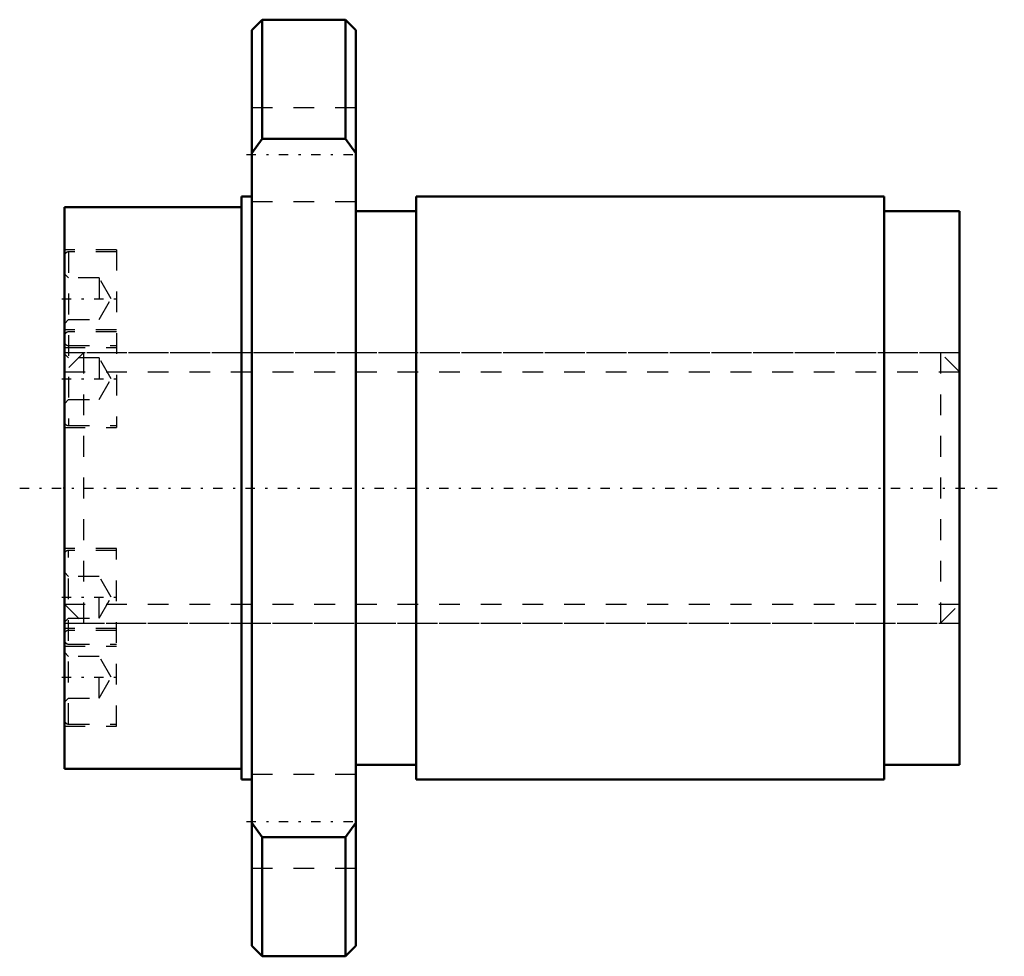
# Model space of a CAD drawing. Header units: millimetres. Extents: x -2.1 to 45.1, y -22.5 to 22.5.
import ezdxf

# ---------------------------------------------------------------- set-up
doc = ezdxf.new("R2010")
doc.units = ezdxf.units.MM
doc.linetypes.add('Center', pattern=[1.5, 0.45, -0.5, 0.05, -0.5])
doc.linetypes.add('Dashed', pattern=[2, 1, -1])
for name, color, linetype, lineweight in [('2d ConnectionPoints', 7, 'Continuous', 50), ('AM_0', 7, 'Continuous', 50), ('AM_5', 3, 'Continuous', 25), ('AM_7', 7, 'Center', 25), ('AM_9', 6, 'Dashed', 25)]:
    doc.layers.add(name, color=color, linetype=linetype, lineweight=lineweight)

# ---------------------------------------------------------------- blocks, each defined once
blk = doc.blocks.new('1_RR0130WGF1320_3Nut_0_in_WGF1320_3G1_43LC3_0_13_0_0_0')
at = {"layer": 'AM_0'}
for p, q in [((9.5, 22.5), (9, 22)), ((13.5, 22.5), (9.5, 22.5)), ((9.5, 22.5), (9.5, 16.771)), ((14, 22), (13.5, 22.5)), ((13.5, 22.5), (13.5, 16.771)), ((9, 22), (9, -22)), ((14, 22), (14, -22)), ((9.5, 16.771), (9, 16.093)), ((13.5, 16.771), (9.5, 16.771)), ((14, 16.093), (13.5, 16.771)), ((9, 14), (8.5, 14)), ((8.5, 14), (8.5, -14)), ((39.375, 14), (16.9, 14)), ((16.9, 14), (16.9, -14)), ((39.375, 14), (39.375, -14)), ((8.5, 13.5), (0, 13.5)), ((0, 13.5), (0, -13.5)), ((16.9, 13.3), (14, 13.3)), ((43, 13.3), (39.375, 13.3)), ((43, 13.3), (43, -13.3)), ((0, -13.5), (8.5, -13.5)), ((14, -13.3), (16.9, -13.3)), ((39.375, -13.3), (43, -13.3)), ((8.5, -14), (9, -14)), ((16.9, -14), (39.375, -14)), ((9, -16.093), (9.5, -16.771)), ((13.5, -16.771), (14, -16.093)), ((9.5, -16.771), (9.5, -22.5)), ((9.5, -16.771), (13.5, -16.771)), ((13.5, -16.771), (13.5, -22.5)), ((9, -22), (9.5, -22.5)), ((13.5, -22.5), (14, -22)), ((9.5, -22.5), (13.5, -22.5))]:
    blk.add_line(p, q, dxfattribs=at)
at = {"layer": 'AM_7'}
for p, q in [((8.75, 16.021), (14.25, 16.021)), ((-0.125, 9.093), (2.625, 9.093)), ((-0.125, 5.25), (2.625, 5.25)), ((-2.15, 0), (45.15, 0)), ((-0.125, -5.25), (2.625, -5.25)), ((-0.125, -9.093), (2.625, -9.093)), ((8.75, -16.021), (14.25, -16.021))]:
    blk.add_line(p, q, dxfattribs=at)
at = {"layer": 'AM_9'}
for p, q in [((14, 18.271), (9, 18.271)), ((9, 13.771), (14, 13.771)), ((2.5, 11.443), (0, 11.443)), ((2.5, 11.443), (2.5, 2.9)), ((2.5, 11.343), (0.2, 11.343)), ((0.2, 11.343), (0.2, 3)), ((0.2, 10.093), (0, 10.293)), ((1.667, 10.093), (0.2, 10.093)), ((2.244, 9.093), (1.667, 10.093)), ((1.667, 10.093), (1.667, 8.093)), ((1.667, 8.093), (2.244, 9.093)), ((0, 7.893), (0.2, 8.093)), ((0.2, 8.093), (1.667, 8.093)), ((2.5, 7.6), (0, 7.6)), ((2.5, 7.5), (0.2, 7.5)), ((0, 6.743), (2.5, 6.743)), ((0.2, 6.843), (2.5, 6.843)), ((43, 6.5), (0, 6.5)), ((0.2, 6.25), (0, 6.45)), ((1.667, 6.25), (0.2, 6.25)), ((2.244, 5.25), (1.667, 6.25)), ((1.667, 6.25), (1.667, 4.25)), ((1.667, 4.25), (2.244, 5.25)), ((0, 4.05), (0.2, 4.25)), ((0.2, 4.25), (1.667, 4.25)), ((0, 2.9), (2.5, 2.9)), ((0.2, 3), (2.5, 3)), ((2.5, -2.9), (0, -2.9)), ((2.5, -3), (0.2, -3)), ((0.2, -11.343), (0.2, -3)), ((2.5, -11.443), (2.5, -2.9)), ((0.2, -4.25), (0, -4.05)), ((1.667, -4.25), (0.2, -4.25)), ((2.244, -5.25), (1.667, -4.25)), ((1.667, -6.25), (1.667, -4.25)), ((1.667, -6.25), (2.244, -5.25)), ((0, -6.45), (0.2, -6.25)), ((0, -6.5), (43, -6.5)), ((0.2, -6.25), (1.667, -6.25)), ((2.5, -6.743), (0, -6.743)), ((2.5, -6.843), (0.2, -6.843)), ((0.2, -7.5), (2.5, -7.5)), ((0, -7.6), (2.5, -7.6)), ((0.2, -8.093), (0, -7.893)), ((1.667, -8.093), (0.2, -8.093)), ((2.244, -9.093), (1.667, -8.093)), ((1.667, -10.093), (1.667, -8.093)), ((1.667, -10.093), (2.244, -9.093)), ((0, -10.293), (0.2, -10.093)), ((0.2, -10.093), (1.667, -10.093)), ((0.2, -11.343), (2.5, -11.343)), ((0, -11.443), (2.5, -11.443)), ((14, -13.771), (9, -13.771)), ((9, -18.271), (14, -18.271))]:
    blk.add_line(p, q, dxfattribs=at)
for centre, start, end in [((0.2, 11.143), 90, 180), ((0.2, 7.3), 90, 180), ((0.2, 7.043), 180, 270), ((0.2, 3.2), 180, 270), ((0.2, -3.2), 90, 180), ((0.2, -7.043), 90, 180), ((0.2, -7.3), 180, 270), ((0.2, -11.143), 180, 270)]:
    blk.add_arc(centre, 0.2, start, end, dxfattribs=at)
blk = doc.blocks.new('2_0130WGF1320_30Shaft_0_in_WGF1320_3G1_43LC3_0_13_0_0_0')
at = {"layer": 'AM_5', "linetype": 'Dashed'}
for p, q in [((0, 5.58), (43, 5.58)), ((0, -5.58), (43, -5.58))]:
    blk.add_line(p, q, dxfattribs=at)
at = {"layer": 'AM_9'}
for p, q in [((0.92, 6.5), (0, 5.58)), ((42.08, 6.5), (0.92, 6.5)), ((0.92, 6.5), (0.92, -6.5)), ((43, 5.58), (42.08, 6.5)), ((42.08, 6.5), (42.08, -6.5)), ((0, -5.58), (0.92, -6.5)), ((42.08, -6.5), (43, -5.58)), ((0.92, -6.5), (42.08, -6.5))]:
    blk.add_line(p, q, dxfattribs=at)

msp = doc.modelspace()

# ---------------------------------------------------------------- linework, layer by layer
at = {"layer": '2d ConnectionPoints'}
msp.add_point((0, 0), dxfattribs=at)

# ---------------------------------------------------------------- block references
for name in ['1_RR0130WGF1320_3Nut_0_in_WGF1320_3G1_43LC3_0_13_0_0_0', '2_0130WGF1320_30Shaft_0_in_WGF1320_3G1_43LC3_0_13_0_0_0']:
    msp.add_blockref(name, (0, 0))

doc.saveas('drawing.dxf')
